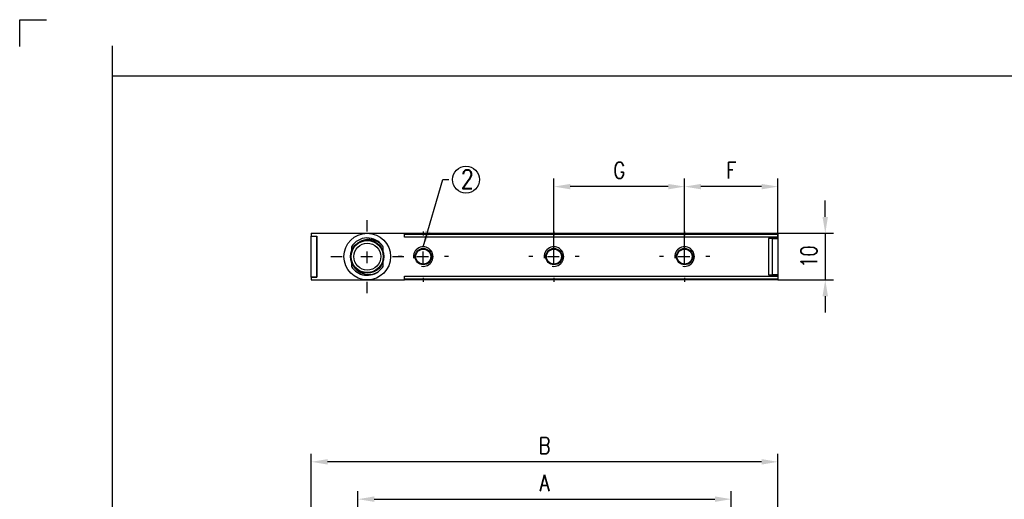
# Model space of a CAD drawing. Extents: x -675 to -255, y -129 to 373.
# Tile 2 of 4: x -675 to -464, y 65 to 168. Entities that reach past the tile are written whole.
import ezdxf

# ---------------------------------------------------------------- set-up
doc = ezdxf.new("R2010")
doc.units = 0
doc.linetypes.add('DASHDOT', pattern=[1, 0.5, -0.25, 0, -0.25])
doc.layers.get('0').update_dxf_attribs({"linetype": 'CONTINUOUS'})
doc.layers.get('Defpoints').update_dxf_attribs({"linetype": 'CONTINUOUS'})
for name, color, linetype in [('025', 1, 'CONTINUOUS'), ('AM_REFDIM', 6, 'CONTINUOUS'), ('AM_VIS', 3, 'CONTINUOUS'), ('HLINIEN', 35, 'CONTINUOUS'), ('RAHMEN', 7, 'CONTINUOUS'), ('TEXT025', 1, 'CONTINUOUS'), ('TEXT035', 2, 'CONTINUOUS'), ('TEXT050', 3, 'CONTINUOUS')]:
    doc.layers.add(name, color=color, linetype=linetype)
doc.layers.add('AM_4', color=1, linetype='CONTINUOUS', lineweight=25)
doc.layers.add('AM_7', color=1, linetype='DASHDOT', lineweight=25)
doc.styles.add('T1', font='ROMANS.SHX', dxfattribs={"width": 0.8})
doc.styles.add('T2', font='romans.shx', dxfattribs={"width": 0.8, "height": 3.5})
doc.styles.add('T3', font='romans.shx', dxfattribs={"width": 0.8, "height": 2.5})
doc.dimstyles.new('B1', dxfattribs={"dimtxt": 3.5, "dimasz": 3.5, "dimexe": 1.75, "dimexo": 0, "dimgap": 1.75, "dimtad": 1, "dimrnd": 0.01, "dimdsep": 46, "dimtxsty": 'T1', "dimcen": 0, "dimclrd": 256, "dimclre": 256, "dimclrt": 2, "dimadec": 0, "dimazin": 0, "dimtfac": 0.71, "dimtmove": 0, "dimatfit": 3, "dimfxl": 1, "dimtolj": 1, "dimarcsym": 0})

# ---------------------------------------------------------------- blocks, each defined once
blk = doc.blocks.new('Din_a_3')
at = {"layer": 'RAHMEN', "color": 1}
for p, q in [((-9.05, 290.95), (-3.3, 290.95)), ((-9.05, 285.2), (-9.05, 290.95)), ((10.82, 278.95), (10.82, 285.32))]:
    blk.add_line(p, q, dxfattribs=at)
at = {"layer": 'RAHMEN', "color": 3}
for p, q in [((10.82, 278.95), (405.82, 278.95)), ((10.82, 1.2), (10.82, 278.95))]:
    blk.add_line(p, q, dxfattribs=at)
at = {"layer": 'TEXT025', "style": 'T3', "width": 0.8}
for tag, p in [('TOLERANZ', (274.04, 44.41)), ('IND.8', (219.01, 36.05)), ('ÄNDERUNG8', (226.81, 36.05)), ('DATUM', (252.81, 36.05)), ('NAME', (265.81, 36.05)), ('IND.7', (219.01, 31.8)), ('ÄNDERUNG7', (226.81, 31.8)), ('DATUM', (252.81, 31.8)), ('NAME', (265.81, 31.8)), ('DATUM', (284.01, 31.8)), ('NAME', (299.88, 31.97)), ('IND.6', (219.01, 27.55)), ('ÄNDERUNG6', (226.81, 27.55)), ('DATUM', (252.81, 27.55)), ('NAME', (265.81, 27.55)), ('DATUM', (284.01, 27.55)), ('NAME', (299.88, 27.72)), ('IND.5', (219.01, 23.3)), ('ÄNDERUNG5', (226.81, 23.3)), ('DATUM', (252.81, 23.3)), ('NAME', (265.81, 23.3)), ('DATUM', (284.01, 23.3)), ('NAME', (299.88, 23.47)), ('IND.4', (219.01, 19.05)), ('ÄNDERUNG4', (226.81, 19.05)), ('DATUM', (252.81, 19.05)), ('NAME', (265.81, 19.05)), ('IND.3', (219.01, 14.8)), ('ÄNDERUNG3', (226.81, 14.8)), ('DATUM', (252.81, 14.8)), ('NAME', (265.81, 14.8)), ('IND.2', (219.01, 10.55)), ('ÄNDERUNG2', (226.81, 10.55)), ('DATUM', (252.81, 10.55)), ('NAME', (265.81, 10.55)), ('BLATT', (395.84, 11.02)), ('IND.1', (219.01, 6.3)), ('ÄNDERUNG1', (226.81, 6.3)), ('DATUM', (252.81, 6.3)), ('NAME', (265.81, 6.3)), ('BL.', (395.91, 6.31))]:
    blk.add_attdef(tag, p, '', height=2.5, dxfattribs=at)
at = {"layer": 'TEXT035', "style": 'T2', "width": 0.8}
for tag, p in [('MAßSTAB', (339.55, 51.59)), ('WERKSTOFF', (340.43, 42.76))]:
    blk.add_attdef(tag, p, '', height=3.5, dxfattribs=at)
at = {"layer": 'TEXT050', "width": 0.8}
for tag, p, style in [('BEZEICHNUNG', (322.39, 30.82), 'T1'), ('BEZEICHNUNG2', (322.2, 21.76), 'T3'), ('ZEICHNUNGSNR', (347.03, 9.1), 'T1')]:
    blk.add_attdef(tag, p, '', height=5, dxfattribs=dict(at, style=style))
blk = doc.blocks.new('*D7')
at = {"layer": 'AM_REFDIM', "lineweight": -2, "ltscale": 5}
for p, q in [((-602.67, 51.4), (-602.67, 67.15)), ((-522.67, 51.4), (-522.67, 67.15)), ((-599.17, 65.4), (-526.17, 65.4))]:
    blk.add_line(p, q, dxfattribs=at)
at = {"layer": 'AM_REFDIM', "ltscale": 5}
for points in [[(-599.17, 65.99), (-599.17, 64.82), (-602.67, 65.4)], [(-526.17, 65.99), (-526.17, 64.82), (-522.67, 65.4)]]:
    blk.add_solid(points, dxfattribs=at)
at = {"layer": 'Defpoints', "color": 0, "ltscale": 5}
for p in [(-522.67, 65.4), (-602.67, 51.4), (-522.67, 51.4)]:
    blk.add_point(p, dxfattribs=at)
at = {"layer": 'AM_REFDIM', "color": 2, "ltscale": 5, "insert": (-562.67, 68.9), "char_height": 3.5, "attachment_point": 5, "style": 'T1'}
blk.add_mtext('\\A1;A', dxfattribs=at)
blk = doc.blocks.new('*D8')
at = {"layer": 'AM_REFDIM', "lineweight": -2, "ltscale": 5}
for p, q in [((-612.67, 48.4), (-612.67, 75.15)), ((-512.67, 48.4), (-512.67, 75.15)), ((-516.17, 73.4), (-609.17, 73.4))]:
    blk.add_line(p, q, dxfattribs=at)
at = {"layer": 'AM_REFDIM', "ltscale": 5}
for points in [[(-609.17, 73.99), (-609.17, 72.82), (-612.67, 73.4)], [(-516.17, 73.99), (-516.17, 72.82), (-512.67, 73.4)]]:
    blk.add_solid(points, dxfattribs=at)
at = {"layer": 'Defpoints', "color": 0, "ltscale": 5}
for p in [(-612.67, 73.4), (-612.67, 48.4), (-512.67, 48.4)]:
    blk.add_point(p, dxfattribs=at)
at = {"layer": 'AM_REFDIM', "color": 2, "ltscale": 5, "insert": (-562.67, 76.9), "char_height": 3.5, "attachment_point": 5, "style": 'T1'}
blk.add_mtext('\\A1;B', dxfattribs=at)
blk = doc.blocks.new('*D12')
at = {"layer": 'AM_REFDIM', "lineweight": -2, "ltscale": 5}
for p, q in [((-532.67, 117.39), (-532.67, 134.14)), ((-512.67, 121.26), (-512.67, 134.14)), ((-516.17, 132.39), (-529.17, 132.39))]:
    blk.add_line(p, q, dxfattribs=at)
at = {"layer": 'AM_REFDIM', "ltscale": 5}
for points in [[(-529.17, 132.97), (-529.17, 131.81), (-532.67, 132.39)], [(-516.17, 132.97), (-516.17, 131.81), (-512.67, 132.39)]]:
    blk.add_solid(points, dxfattribs=at)
at = {"layer": 'Defpoints', "color": 0, "ltscale": 5}
for p in [(-532.67, 132.39), (-512.67, 121.26), (-532.67, 117.39)]:
    blk.add_point(p, dxfattribs=at)
at = {"layer": 'AM_REFDIM', "color": 2, "ltscale": 5, "insert": (-522.67, 135.89), "char_height": 3.5, "attachment_point": 5, "style": 'T1'}
blk.add_mtext('\\A1;F', dxfattribs=at)
blk = doc.blocks.new('*D13')
at = {"layer": 'AM_REFDIM', "lineweight": -2, "ltscale": 5}
for p, q in [((-560.67, 117.39), (-560.67, 134.14)), ((-532.67, 117.39), (-532.67, 134.14)), ((-536.17, 132.39), (-557.17, 132.39))]:
    blk.add_line(p, q, dxfattribs=at)
at = {"layer": 'AM_REFDIM', "ltscale": 5}
for points in [[(-557.17, 132.97), (-557.17, 131.81), (-560.67, 132.39)], [(-536.17, 132.97), (-536.17, 131.81), (-532.67, 132.39)]]:
    blk.add_solid(points, dxfattribs=at)
at = {"layer": 'Defpoints', "color": 0, "ltscale": 5}
for p in [(-560.67, 132.39), (-560.67, 117.39), (-532.67, 117.39)]:
    blk.add_point(p, dxfattribs=at)
at = {"layer": 'AM_REFDIM', "color": 2, "ltscale": 5, "insert": (-546.67, 135.89), "char_height": 3.5, "attachment_point": 5, "style": 'T1'}
blk.add_mtext('\\A1;G', dxfattribs=at)
blk = doc.blocks.new('*D14')
at = {"layer": 'AM_REFDIM', "lineweight": -2, "ltscale": 5}
for p, q in [((-502.53, 125.89), (-502.53, 129.39)), ((-512.67, 122.39), (-500.78, 122.39)), ((-502.53, 122.39), (-502.53, 112.39)), ((-512.67, 112.39), (-500.78, 112.39)), ((-502.53, 108.89), (-502.53, 105.39))]:
    blk.add_line(p, q, dxfattribs=at)
at = {"layer": 'AM_REFDIM', "ltscale": 5}
for points in [[(-503.12, 125.89), (-501.95, 125.89), (-502.53, 122.39)], [(-503.12, 108.89), (-501.95, 108.89), (-502.53, 112.39)]]:
    blk.add_solid(points, dxfattribs=at)
at = {"layer": 'Defpoints', "color": 0, "ltscale": 5}
for p in [(-512.67, 122.39), (-512.67, 112.39), (-502.53, 112.39)]:
    blk.add_point(p, dxfattribs=at)
at = {"layer": 'AM_REFDIM', "color": 2, "ltscale": 5, "insert": (-506.03, 117.39), "char_height": 3.5, "attachment_point": 5, "rotation": 90, "style": 'T1'}
blk.add_mtext('\\A1;10', dxfattribs=at)

msp = doc.modelspace()

# ---------------------------------------------------------------- linework, layer by layer
at = {"color": 1, "ltscale": 5}
msp.add_circle((-579.516, 133.892), 2.889, dxfattribs=at)
at = {"layer": 'AM_4'}
for centre in [(-588.669, 117.388), (-560.669, 117.388), (-532.669, 117.388)]:
    msp.add_arc(centre, 2.099, 260, 190, dxfattribs=at)
at = {"layer": 'AM_7', "ltscale": 5}
for p, q in [((-600.669, 122.788), (-600.669, 125.188)), ((-588.669, 122.788), (-588.669, 121.938)), ((-560.669, 122.788), (-560.669, 121.938)), ((-532.669, 122.788), (-532.669, 121.938)), ((-600.669, 115.988), (-600.669, 118.788)), ((-588.669, 115.988), (-588.669, 118.788)), ((-560.669, 115.988), (-560.669, 118.788)), ((-532.669, 115.988), (-532.669, 118.788)), ((-608.469, 117.388), (-606.069, 117.388)), ((-602.069, 117.388), (-599.269, 117.388)), ((-595.269, 117.388), (-592.869, 117.388)), ((-593.219, 117.388), (-594.069, 117.388)), ((-590.069, 117.388), (-587.269, 117.388)), ((-583.269, 117.388), (-584.119, 117.388)), ((-565.219, 117.388), (-566.069, 117.388)), ((-562.069, 117.388), (-559.269, 117.388)), ((-555.269, 117.388), (-556.119, 117.388)), ((-537.219, 117.388), (-538.069, 117.388)), ((-534.069, 117.388), (-531.269, 117.388)), ((-527.269, 117.388), (-528.119, 117.388)), ((-600.669, 109.588), (-600.669, 111.988)), ((-588.669, 112.838), (-588.669, 111.988)), ((-560.669, 112.838), (-560.669, 111.988)), ((-532.669, 112.838), (-532.669, 111.988))]:
    msp.add_line(p, q, dxfattribs=at)
at = {"layer": 'AM_VIS'}
for p, q in [((-612.669, 122.388), (-612.669, 121.788)), ((-612.669, 122.388), (-600.669, 122.388)), ((-600.669, 122.388), (-592.669, 122.388)), ((-592.669, 122.388), (-512.669, 122.388)), ((-592.669, 121.588), (-592.669, 122.388)), ((-518.146, 122.388), (-517.785, 122.388)), ((-517.426, 122.388), (-517.233, 122.388)), ((-517.425, 122.388), (-517.232, 122.388)), ((-517.233, 122.388), (-517.105, 122.388)), ((-517.232, 122.388), (-517.104, 122.388)), ((-512.669, 122.388), (-512.669, 122.159)), ((-612.669, 121.788), (-611.469, 121.788)), ((-612.669, 121.788), (-612.669, 121.763)), ((-612.669, 113.013), (-612.669, 121.763)), ((-612.669, 121.763), (-611.469, 121.763)), ((-611.469, 121.788), (-611.469, 112.988)), ((-611.469, 113.013), (-611.469, 121.763)), ((-512.669, 122.159), (-592.669, 122.159)), ((-512.669, 121.588), (-592.669, 121.588)), ((-514.669, 121.263), (-514.669, 113.513)), ((-512.669, 121.263), (-514.669, 121.263)), ((-513.869, 113.488), (-513.869, 121.288)), ((-513.869, 121.288), (-512.669, 121.288)), ((-512.669, 122.159), (-512.669, 122.13)), ((-512.669, 122.13), (-512.669, 121.588)), ((-512.669, 121.588), (-512.669, 121.288)), ((-512.669, 121.263), (-512.669, 121.288)), ((-512.669, 121.263), (-512.669, 113.513)), ((-604.069, 119.495), (-604.069, 118.46)), ((-597.269, 118.46), (-597.269, 119.495)), ((-604.069, 116.316), (-604.069, 115.281)), ((-597.269, 115.281), (-597.269, 116.316)), ((-612.669, 113.013), (-611.469, 113.013)), ((-612.669, 112.988), (-612.669, 113.013)), ((-612.669, 112.988), (-612.669, 112.388)), ((-611.469, 112.988), (-612.669, 112.988)), ((-612.669, 112.388), (-600.669, 112.388)), ((-608.235, 112.388), (-608.107, 112.388)), ((-608.233, 112.388), (-608.106, 112.388)), ((-608.107, 112.388), (-607.914, 112.388)), ((-608.106, 112.388), (-607.913, 112.388)), ((-607.553, 112.388), (-607.193, 112.388)), ((-600.669, 112.388), (-592.669, 112.388)), ((-592.669, 112.388), (-592.669, 113.188)), ((-592.669, 113.188), (-512.669, 113.188)), ((-592.669, 112.618), (-512.669, 112.618)), ((-512.669, 112.388), (-592.669, 112.388)), ((-514.669, 113.513), (-512.669, 113.513)), ((-512.669, 113.488), (-513.869, 113.488)), ((-512.669, 113.488), (-512.669, 113.513)), ((-512.669, 113.488), (-512.669, 113.188)), ((-512.669, 113.188), (-512.669, 112.647)), ((-512.669, 112.647), (-512.669, 112.618)), ((-512.669, 112.618), (-512.669, 112.388))]:
    msp.add_line(p, q, dxfattribs=at)
for centre, radius in [((-600.669, 117.388), 5), ((-600.669, 117.388), 3.565), ((-600.669, 117.388), 3.434), ((-600.669, 117.388), 2.885), ((-588.669, 117.388), 1.75), ((-588.669, 117.388), 1.61), ((-560.669, 117.388), 1.75), ((-560.669, 117.388), 1.61), ((-532.669, 117.388), 1.75), ((-532.669, 117.388), 1.61)]:
    msp.add_circle(centre, radius, dxfattribs=at)
for centre, radius, start, end in [((-600.669, 117.388), 4, 34.20047, 148.2112), ((-600.334, 117.314), 3.772, 37.99651, 116.79093), ((-600.669, 117.388), 4, 31.78833, 34.2), ((-600.669, 117.389), 4, 211.79597, 311.5884), ((-600.396, 117.329), 3.777, 206.94013, 309.09114), ((-600.669, 117.388), 4, 311.59604, 328.21167)]:
    msp.add_arc(centre, radius, start, end, dxfattribs=at)

# ---------------------------------------------------------------- block references
at = {"layer": 'HLINIEN', "ltscale": 5}
msp.add_blockref('Din_a_3', (-666.094, -122.781), dxfattribs=at)

# ---------------------------------------------------------------- texts
at = {"color": 2, "ltscale": 5, "insert": (-580.591, 135.978), "char_height": 4, "attachment_point": 1, "style": 'T1'}
msp.add_mtext('2', dxfattribs=at)

# ---------------------------------------------------------------- dimensions: what is measured, and where the dimension line sits
at = {"layer": 'AM_REFDIM'}
for base, p1, p2, text, picture, middle in [((-560.669, 132.388), (-532.669, 117.388), (-560.669, 117.388), 'G', '*D13', (-546.669, 135.888)), ((-532.669, 132.388), (-512.669, 121.263), (-532.669, 117.388), 'F', '*D12', (-522.669, 135.888)), ((-612.669, 73.403), (-512.669, 48.403), (-612.669, 48.403), 'B', '*D8', (-562.669, 76.903)), ((-522.669, 65.403), (-602.669, 51.403), (-522.669, 51.403), 'A', '*D7', (-562.669, 68.903))]:
    dim = msp.add_linear_dim(base=base, p1=p1, p2=p2, text=text, dimstyle='B1', dxfattribs=at)
    dim.commit()
    dim.dimension.update_dxf_attribs({"geometry": picture, "text_midpoint": middle})
dim = msp.add_linear_dim(base=(-502.534, 112.388), p1=(-512.669, 122.388), p2=(-512.669, 112.388), angle=90, dimstyle='B1', dxfattribs=at)
dim.commit()
dim.dimension.update_dxf_attribs({"geometry": '*D14', "text_midpoint": (-506.034, 117.388)})

# ---------------------------------------------------------------- leaders
at = {"layer": '025', "ltscale": 5}
msp.add_leader([(-588.669, 119.488), (-584.505, 133.888), (-583.161, 133.888)], dimstyle='B1', override={"dimgap": 1.75, "dimtad": 0}, dxfattribs=at)

doc.saveas('drawing.dxf')
